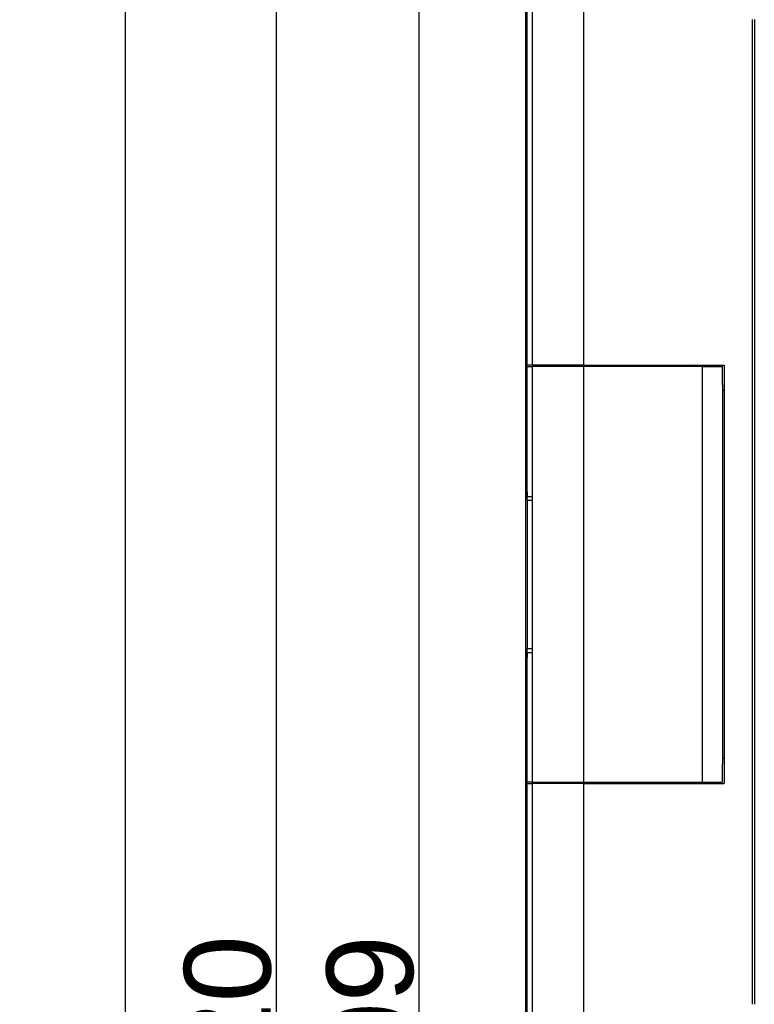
# Model space of a CAD drawing. Header units: millimetres. Extents: x 7180 to 8943, y -2677 to -1782.
# Tile 50 of 101: x 7180 to 7282, y -2091 to -1955. Entities that reach past the tile are written whole.
import ezdxf

# ---------------------------------------------------------------- set-up
doc = ezdxf.new("R2010")
doc.units = ezdxf.units.MM
doc.header["$LTSCALE"] = 3
doc.header["$PDSIZE"] = -1
doc.styles.get("Standard").update_dxf_attribs({"font": 'arial.ttf', "height": 12})
doc.dimstyles.new('ISO-25', dxfattribs={"dimtxt": 12, "dimasz": 6, "dimexe": 0.5, "dimexo": 0.625, "dimtad": 1, "dimdec": 1, "dimdsep": 46, "dimtxsty": 'Standard', "dimcen": 0, "dimclrd": 256, "dimclre": 256, "dimadec": 0, "dimazin": 0, "dimtfac": 1, "dimtdec": 1, "dimtmove": 0, "dimatfit": 3, "dimfxl": 1, "dimlwd": 30, "dimlwe": 30, "dimarcsym": 0})

# ---------------------------------------------------------------- blocks, each defined once
blk = doc.blocks.new('*D299')
at = {"lineweight": 30}
for p, q in [((7254.87, -1941.11), (7234.73, -1941.11)), ((7235.23, -2244.11), (7235.23, -1947.11)), ((7254.87, -2250.11), (7234.73, -2250.11))]:
    blk.add_line(p, q, dxfattribs=at)
for points in [[(7234.23, -1947.11), (7236.23, -1947.11), (7235.23, -1941.11)], [(7234.23, -2244.11), (7236.23, -2244.11), (7235.23, -2250.11)]]:
    blk.add_solid(points)
at = {"layer": 'Defpoints', "color": 0}
for p in [(7235.23, -1941.11), (7255.5, -1941.11), (7255.5, -2250.11)]:
    blk.add_point(p, dxfattribs=at)
at = {"color": 0, "insert": (7228.47, -2095.61), "char_height": 12, "attachment_point": 5, "rotation": 90}
blk.add_mtext('309', dxfattribs=at)
blk = doc.blocks.new('*D301')
at = {"lineweight": 30}
for p, q in [((7251.37, -1935.61), (7214.97, -1935.61)), ((7215.47, -2249.61), (7215.47, -1941.61)), ((7251.37, -2255.61), (7214.97, -2255.61))]:
    blk.add_line(p, q, dxfattribs=at)
for points in [[(7214.47, -1941.61), (7216.47, -1941.61), (7215.47, -1935.61)], [(7214.47, -2249.61), (7216.47, -2249.61), (7215.47, -2255.61)]]:
    blk.add_solid(points)
at = {"layer": 'Defpoints', "color": 0}
for p in [(7215.47, -1935.61), (7252, -1935.61), (7252, -2255.61)]:
    blk.add_point(p, dxfattribs=at)
at = {"color": 0, "insert": (7208.72, -2095.61), "char_height": 12, "attachment_point": 5, "rotation": 90}
blk.add_mtext('320', dxfattribs=at)
blk = doc.blocks.new('*D302')
at = {"lineweight": 30}
for p, q in [((7251.37, -1935.61), (7193.98, -1935.61)), ((7194.48, -1941.61), (7194.48, -2499.61)), ((7251.37, -2505.61), (7193.98, -2505.61))]:
    blk.add_line(p, q, dxfattribs=at)
for points in [[(7193.48, -1941.61), (7195.48, -1941.61), (7194.48, -1935.61)], [(7193.48, -2499.61), (7195.48, -2499.61), (7194.48, -2505.61)]]:
    blk.add_solid(points)
at = {"layer": 'Defpoints', "color": 0}
for p in [(7252, -1935.61), (7194.48, -2505.61), (7252, -2505.61)]:
    blk.add_point(p, dxfattribs=at)
at = {"color": 0, "insert": (7187.72, -2220.61), "char_height": 12, "attachment_point": 5, "rotation": 90}
blk.add_mtext('570', dxfattribs=at)

msp = doc.modelspace()

# ---------------------------------------------------------------- linework, layer by layer
at = {"linetype": 'Continuous', "lineweight": 30}
for p, q in [((7250, -2253.61), (7250, -1937.61)), ((7258, -1945.61), (7258, -2002.61)), ((7281.4, -1954.71), (7281.4, -2091.21)), ((7281.7, -1954.71), (7281.7, -2091.21)), ((7250.1, -2002.61), (7250.1, -2019.81)), ((7250.1, -2002.61), (7250.2, -2002.61)), ((7250.11, -2002.81), (7250.11, -2019.81)), ((7250.11, -2002.81), (7250.11, -2019.81)), ((7250.11, -2002.81), (7250.2, -2002.81)), ((7250.11, -2002.81), (7250.11, -2002.81)), ((7250.2, -2020.81), (7250.2, -2002.81)), ((7250.2, -2002.81), (7250.88, -2002.81)), ((7252, -2002.81), (7252, -2002.61)), ((7252.21, -2002.61), (7252.21, -2002.81)), ((7258, -2002.61), (7277.5, -2002.61)), ((7258, -2002.61), (7258, -2002.81)), ((7258, -2002.81), (7258, -2060.41)), ((7274.5, -2002.81), (7258, -2002.81)), ((7271.3, -2002.61), (7271.3, -2002.81)), ((7274.5, -2060.41), (7274.5, -2002.81)), ((7274.5, -2002.81), (7277.3, -2002.81)), ((7277.3, -2005.31), (7277.3, -2002.81)), ((7277.5, -2002.61), (7277.5, -2060.61)), ((7277.29, -2005.31), (7277.29, -2057.91)), ((7277.29, -2005.31), (7277.3, -2005.31)), ((7277.5, -2006.11), (7277.29, -2006.11)), ((7250.08, -2019.81), (7250.1, -2019.81)), ((7250.09, -2019.91), (7250.08, -2019.81)), ((7250.1, -2019.81), (7250.11, -2019.81)), ((7250.11, -2019.81), (7250.15, -2019.81)), ((7250.11, -2019.81), (7250.11, -2019.81)), ((7250.04, -2042.41), (7250.04, -2020.81)), ((7250.2, -2020.81), (7250.04, -2020.81)), ((7250.21, -2021.31), (7250.21, -2041.91)), ((7250.21, -2021.31), (7250.21, -2041.91)), ((7250.21, -2021.31), (7250.21, -2021.31)), ((7250.88, -2020.81), (7250.88, -2021.31)), ((7250.21, -2041.91), (7250.21, -2041.91)), ((7250.2, -2042.41), (7250.04, -2042.41)), ((7250.09, -2043.32), (7250.08, -2043.41)), ((7250.12, -2043.32), (7250.11, -2043.41)), ((7250.12, -2043.33), (7250.11, -2043.41)), ((7250.2, -2060.41), (7250.2, -2042.42)), ((7250.1, -2043.41), (7250.08, -2043.41)), ((7250.1, -2043.41), (7250.1, -2060.61)), ((7250.11, -2043.41), (7250.1, -2043.41)), ((7250.11, -2043.41), (7250.11, -2060.41)), ((7250.11, -2043.41), (7250.11, -2060.41)), ((7250.15, -2043.41), (7250.11, -2043.41)), ((7250.11, -2043.41), (7250.11, -2043.41)), ((7277.29, -2057.11), (7277.5, -2057.11)), ((7277.3, -2057.91), (7277.29, -2057.91)), ((7277.3, -2060.41), (7277.3, -2057.91)), ((7250.1, -2060.61), (7250.2, -2060.61)), ((7250.2, -2060.41), (7250.11, -2060.41)), ((7250.11, -2060.41), (7250.11, -2060.41)), ((7252, -2060.61), (7252, -2060.41)), ((7252.21, -2060.41), (7252.21, -2060.61)), ((7258, -2060.41), (7274.5, -2060.41)), ((7258, -2060.41), (7258, -2060.61)), ((7258, -2060.61), (7258, -2092.62)), ((7258, -2060.61), (7277.5, -2060.61)), ((7271.3, -2060.41), (7271.3, -2060.61)), ((7274.5, -2060.41), (7277.3, -2060.41))]:
    msp.add_line(p, q, dxfattribs=at)
at = {"linetype": 'Continuous', "lineweight": 30, "flags": 128}
for points in [[(7250.88, -1938.5), (7250.88, -1938.5), (7250.88, -1940.5), (7250.88, -1948.5), (7250.88, -1980.5), (7250.88, -1999.2), (7250.88, -2002.61)], [(7250.88, -2002.81), (7250.88, -2004.81), (7250.88, -2012.81), (7250.88, -2020.81)], [(7250.11, -2019.81), (7250.12, -2019.91), (7250.12, -2019.91)], [(7250.18, -2019.98), (7250.16, -2019.91), (7250.15, -2019.81)], [(7250.2, -2020.81), (7250.22, -2020.81), (7250.26, -2020.81), (7250.32, -2020.81), (7250.4, -2020.81), (7250.5, -2020.81), (7250.62, -2020.81), (7250.75, -2020.81), (7250.88, -2020.81)], [(7250.21, -2021.31), (7250.24, -2021.31), (7250.28, -2021.31), (7250.35, -2021.31), (7250.43, -2021.31), (7250.52, -2021.31), (7250.63, -2021.31), (7250.75, -2021.31), (7250.88, -2021.31)], [(7250.88, -2021.31), (7250.88, -2023.35), (7250.88, -2031.5), (7250.88, -2041.91)], [(7250.21, -2041.91), (7250.24, -2041.91), (7250.28, -2041.91), (7250.35, -2041.91), (7250.43, -2041.91), (7250.52, -2041.91), (7250.63, -2041.91), (7250.75, -2041.91), (7250.88, -2041.91)], [(7250.88, -2041.91), (7250.88, -2042.21), (7250.88, -2042.42)], [(7250.17, -2043.28), (7250.16, -2043.32), (7250.15, -2043.41)], [(7250.2, -2042.42), (7250.22, -2042.42), (7250.26, -2042.42), (7250.32, -2042.42), (7250.4, -2042.42), (7250.5, -2042.42), (7250.62, -2042.42), (7250.75, -2042.42), (7250.88, -2042.42)], [(7250.2, -2042.42), (7250.2, -2042.63), (7250.2, -2042.78)], [(7250.88, -2042.42), (7250.88, -2044.81), (7250.88, -2060.41)], [(7250.88, -2060.61), (7250.88, -2062.61), (7250.88, -2070.61), (7250.88, -2102.61), (7250.88, -2230.61), (7250.88, -2241.24), (7250.88, -2252.73), (7250.88, -2252.73)]]:
    msp.add_lwpolyline(points, dxfattribs=at)
at = {"linetype": 'Continuous', "lineweight": 30}
for centre, radius, start, end in [((7272.95, -2002.91), 0.3, 19.4712, 90), ((7276.05, -2002.91), 0.3, 90, 160.5288), ((7244.54, -2020.61), 5.66, 358.0306, 8.1033), ((7212.4, -2021.31), 37.81, 359.9916, 0.7597), ((7212.35, -2041.92), 37.86, 359.2383, 0.0077), ((7247.27, -2042.89), 2.92, 349.5882, 2.0948), ((7272.95, -2060.31), 0.3, 270, 340.5288), ((7276.05, -2060.31), 0.3, 199.4712, 270)]:
    msp.add_arc(centre, radius, start, end, dxfattribs=at)
for centre, major_axis, ratio, start_param, end_param in [((7250.08, -2020.81), (0, 1), 0.034921, 0, 1.570796), ((7250.08, -2042.41), (0, 1), 0.034921, 1.570796, 3.141593), ((7250.58, -2043.41), (0, 0.5), 0.965689, 1.026707, 1.570796)]:
    msp.add_ellipse(centre, major_axis=major_axis, ratio=ratio, start_param=start_param, end_param=end_param, dxfattribs=at)
for points, knots in [([(7250.2, -2002.61), (7250.2, -1988), (7250.2, -1970.46), (7250.2, -1950.86), (7250.2, -1944.83), (7250.21, -1940.7), (7250.2, -1938.64), (7250.2, -1937.61)], [0, 0, 0, 0, 0.674299, 0.80958, 0.904769, 0.952448, 1, 1, 1, 1]), ([(7250.88, -2002.61), (7250.78, -2002.61), (7250.57, -2002.61), (7250.34, -2002.61), (7250.22, -2002.61), (7250.21, -2002.61), (7250.2, -2002.61)], [0, 0, 0, 0, 0.278695, 0.557394, 0.836089, 1, 1, 1, 1]), ([(7258, -2002.61), (7256.79, -2002.61), (7254.37, -2002.61), (7252.04, -2002.61), (7250.88, -2002.61)], [0, 0, 0, 0, 0.500043, 1, 1, 1, 1]), ([(7258, -2002.81), (7257.08, -2002.81), (7255.28, -2002.81), (7252.9, -2002.81), (7251.47, -2002.81), (7250.88, -2002.81)], [0, 0, 0, 0, 0.381933, 0.745976, 1, 1, 1, 1]), ([(7250.17, -2019.94), (7250.17, -2019.93), (7250.17, -2019.93), (7250.17, -2019.97), (7250.18, -2020.09), (7250.2, -2020.36), (7250.2, -2020.67), (7250.2, -2020.87), (7250.2, -2020.91)], [0, 0, 0, 0, 0.023813, 0.131138, 0.318289, 0.596618, 0.927686, 1, 1, 1, 1]), ([(7250.2, -2042.76), (7250.19, -2042.9), (7250.19, -2043.12), (7250.17, -2043.27), (7250.17, -2043.29), (7250.17, -2043.29)], [0, 0, 0, 0, 0.497502, 0.83184, 1, 1, 1, 1]), ([(7250.88, -2060.41), (7250.78, -2060.41), (7250.58, -2060.41), (7250.35, -2060.41), (7250.23, -2060.41), (7250.21, -2060.41), (7250.2, -2060.41)], [0, 0, 0, 0, 0.278944, 0.557894, 0.836841, 1, 1, 1, 1]), ([(7250.2, -2253.61), (7250.2, -2252.58), (7250.21, -2250.52), (7250.2, -2246.4), (7250.21, -2231.24), (7250.19, -2168.96), (7250.2, -2108.76), (7250.2, -2060.61)], [0, 0, 0, 0, 0.016007, 0.032056, 0.064133, 0.251696, 1, 1, 1, 1]), ([(7250.2, -2060.61), (7250.22, -2060.61), (7250.25, -2060.61), (7250.43, -2060.61), (7250.65, -2060.61), (7250.82, -2060.61), (7250.88, -2060.61)], [0, 0, 0, 0, 0.279106, 0.558213, 0.837316, 1, 1, 1, 1]), ([(7250.88, -2060.41), (7251.51, -2060.41), (7252.97, -2060.41), (7255.35, -2060.41), (7257.12, -2060.41), (7258, -2060.41)], [0, 0, 0, 0, 0.269256, 0.6320007, 1, 1, 1, 1]), ([(7258, -2060.61), (7256.79, -2060.61), (7254.37, -2060.61), (7252.04, -2060.61), (7250.88, -2060.61)], [0, 0, 0, 0, 0.499962, 1, 1, 1, 1])]:
    msp.add_open_spline(points, degree=3, knots=knots, dxfattribs=at)

# ---------------------------------------------------------------- dimensions: what is measured, and where the dimension line sits
for base, p1, p2, picture, middle in [((7194.48, -2505.61), (7252, -1935.61), (7252, -2505.61), '*D302', (7187.72, -2220.61)), ((7215.47, -1935.61), (7252, -2255.61), (7252, -1935.61), '*D301', (7208.72, -2095.61)), ((7235.23, -1941.11), (7255.5, -2250.11), (7255.5, -1941.11), '*D299', (7228.47, -2095.61))]:
    dim = msp.add_linear_dim(base=base, p1=p1, p2=p2, angle=90, dimstyle='ISO-25')
    dim.commit()
    dim.dimension.update_dxf_attribs({"geometry": picture, "text_midpoint": middle})

doc.saveas('drawing.dxf')
